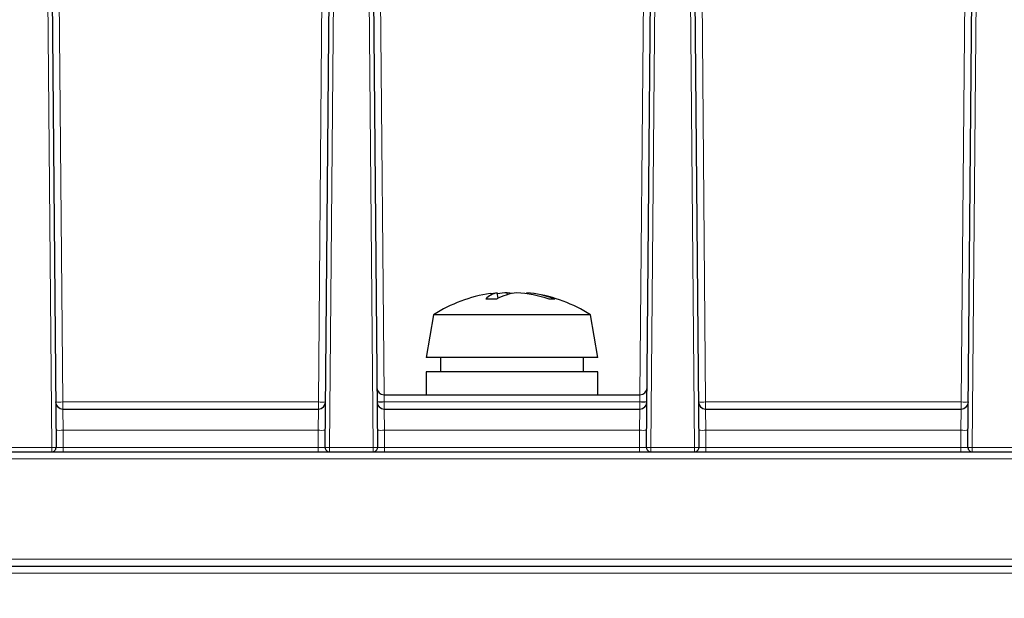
# Paper-space layout 'Blatt3' of a CAD drawing. Header units: millimetres. Extents: x 5 to 418, y 2 to 292.
# Tile 22 of 43: x 210 to 256, y 138 to 165. Entities that reach past the tile are written whole.
import ezdxf

# ---------------------------------------------------------------- set-up
doc = ezdxf.new("R2010")
doc.units = ezdxf.units.MM
doc.layers.add('SLD-0', color=7, linetype='Continuous')
doc.styles.add('SLDTEXTSTYLE1', font='TXT', dxfattribs={"width": 0.605})
doc.dimstyles.new('SLDDIMSTYLE6', dxfattribs={"dimtxt": 3.5, "dimasz": 3.302, "dimexe": 0, "dimexo": 0.0625, "dimgap": 0.875, "dimtad": 1, "dimlfac": 1.5, "dimrnd": 1e-09, "dimzin": 12, "dimdsep": 46, "dimtxsty": 'SLDTEXTSTYLE1', "dimsah": 1, "dimcen": 0.09, "dimadec": 0, "dimazin": 3, "dimtfac": 1, "dimtofl": 0, "dimtmove": 0, "dimatfit": 3, "dimfxl": 1, "dimfrac": 2, "dimtolj": 1, "dimtzin": 12, "dimarcsym": 0})

# ---------------------------------------------------------------- blocks, each defined once
blk = doc.blocks.new('_D_13')
at = {"layer": 'SLD-0', "color": 7}
for p, q in [((137.961, 136.665), (137.961, 269.457)), ((327.961, 136.665), (327.961, 269.457)), ((137.961, 268.457), (327.961, 268.457))]:
    blk.add_line(p, q, dxfattribs=at)
for points in [[(137.961, 268.457), (141.263, 267.949), (141.263, 268.965)], [(327.961, 268.457), (324.659, 268.965), (324.659, 267.949)]]:
    blk.add_solid(points, dxfattribs=at)
at = {"layer": 'SLD-0', "color": 7, "insert": (228.95, 272.969), "char_height": 3.5, "attachment_point": 1, "style": 'SLDTEXTSTYLE1'}
blk.add_mtext('285', dxfattribs=at)

psp = doc.layouts.new('Blatt3')

# ---------------------------------------------------------------- linework, layer by layer
at = {"color": 7, "linetype": 'Continuous', "lineweight": 18}
for p, q in [((211.4799, 144.8663), (211.144, 183.3545)), ((224.7771, 183.3545), (224.4412, 144.8663)), ((226.4799, 144.8663), (226.144, 183.3545)), ((239.7771, 183.3545), (239.4412, 144.8663)), ((241.4799, 144.8663), (241.144, 183.3545)), ((254.7771, 183.3545), (254.4412, 144.8663)), ((211.8245, 166.4871), (211.9946, 146.995)), ((223.9265, 146.995), (224.0966, 166.4871)), ((226.8245, 166.4871), (226.9917, 147.3312)), ((238.9294, 147.3312), (239.0966, 166.4871)), ((241.8245, 166.4871), (241.9946, 146.995)), ((253.9265, 146.995), (254.0966, 166.4871)), ((226.9888, 147.3312), (226.9946, 147.0008)), ((238.9323, 147.3312), (238.9266, 147.0008)), ((211.9946, 146.995), (211.9946, 146.6645)), ((211.9946, 146.995), (223.9265, 146.995)), ((211.9946, 146.6645), (212.0062, 145.6733)), ((223.915, 145.6733), (223.9265, 146.6645)), ((223.9265, 146.995), (223.9265, 146.6645)), ((226.9946, 147.0008), (226.9946, 146.995)), ((238.9266, 147.0008), (226.9946, 147.0008)), ((226.9946, 146.995), (238.9265, 146.995)), ((226.9946, 146.995), (226.9946, 146.6645)), ((226.9946, 146.6645), (227.0062, 145.6733)), ((238.915, 145.6733), (238.9265, 146.6645)), ((238.9265, 146.995), (238.9266, 147.0008)), ((238.9265, 146.995), (238.9265, 146.6645)), ((241.9946, 146.995), (241.9946, 146.6645)), ((241.9946, 146.995), (253.9265, 146.995)), ((241.9946, 146.6645), (242.0062, 145.6733)), ((253.915, 145.6733), (253.9265, 146.6645)), ((253.9265, 146.995), (253.9265, 146.6645)), ((212.0062, 145.6733), (212.0132, 144.8663)), ((223.915, 145.6733), (212.0062, 145.6733)), ((223.9079, 144.8663), (223.915, 145.6733)), ((227.0062, 145.6733), (227.0132, 144.8663)), ((238.915, 145.6733), (227.0062, 145.6733)), ((238.9079, 144.8663), (238.915, 145.6733)), ((242.0062, 145.6733), (242.0132, 144.8663)), ((253.915, 145.6733), (242.0062, 145.6733)), ((253.9079, 144.8663), (253.915, 145.6733)), ((209.4412, 144.8663), (211.4799, 144.8663)), ((211.4799, 144.6645), (211.4799, 144.8663)), ((212.0132, 144.6645), (212.0132, 144.8663)), ((212.0132, 144.8663), (223.9079, 144.8663)), ((223.9079, 144.6645), (223.9079, 144.8663)), ((224.4412, 144.6645), (224.4412, 144.8663)), ((224.4412, 144.8663), (226.4799, 144.8663)), ((226.4799, 144.6645), (226.4799, 144.8663)), ((227.0132, 144.6645), (227.0132, 144.8663)), ((227.0132, 144.8663), (238.9079, 144.8663)), ((238.9079, 144.6645), (238.9079, 144.8663)), ((239.4412, 144.8663), (241.4799, 144.8663)), ((239.4412, 144.8663), (239.4412, 144.6645)), ((241.4799, 144.8663), (241.4799, 144.6645)), ((242.0132, 144.8663), (242.0132, 144.6645)), ((242.0132, 144.8663), (253.9079, 144.8663)), ((253.9079, 144.8663), (253.9079, 144.6645)), ((254.4412, 144.8663), (256.4799, 144.8663)), ((254.4412, 144.8663), (254.4412, 144.6645)), ((272.2887, 144.337), (193.6324, 144.337)), ((193.7141, 139.6587), (272.207, 139.6587)), ((276.781, 139.0037), (189.1401, 139.0037))]:
    psp.add_line(p, q, dxfattribs=at)
at = {"color": 7, "linetype": 'Continuous', "lineweight": 25}
for p, q in [((211.344, 183.3545), (211.6799, 144.8663)), ((224.2413, 144.8663), (224.5771, 183.3545)), ((226.344, 183.3545), (226.6799, 144.8663)), ((239.2413, 144.8663), (239.5771, 183.3545)), ((241.344, 183.3545), (241.6799, 144.8663)), ((254.2413, 144.8663), (254.5771, 183.3545)), ((232.3165, 151.8334), (232.2611, 152.0918)), ((232.7469, 152.0014), (232.7408, 152.0918)), ((233.6491, 152.0407), (233.6601, 152.0918)), ((229.2939, 151.0645), (228.9606, 149.0645)), ((236.2112, 151.0645), (229.2939, 151.0645)), ((236.6272, 151.0645), (236.2112, 151.0645)), ((236.9606, 149.0645), (236.6272, 151.0645)), ((236.5067, 149.0645), (228.9606, 149.0645)), ((229.6272, 149.0645), (229.6272, 148.3979)), ((236.2939, 148.3979), (236.2939, 149.0645)), ((236.9606, 149.0645), (236.5067, 149.0645)), ((228.9606, 148.3979), (228.9606, 147.3312)), ((236.5067, 148.3979), (228.9606, 148.3979)), ((236.9606, 148.3979), (236.5067, 148.3979)), ((236.9606, 147.3312), (236.9606, 148.3979)), ((226.9888, 147.3312), (238.9323, 147.3312)), ((211.9946, 146.6645), (223.9265, 146.6645)), ((226.9946, 146.6645), (238.9265, 146.6645)), ((241.9946, 146.6645), (253.9265, 146.6645)), ((193.6324, 144.6645), (272.2887, 144.6645)), ((189.1401, 139.3312), (276.781, 139.3312))]:
    psp.add_line(p, q, dxfattribs=at)
at = {"color": 7, "linetype": 'Continuous', "lineweight": 25, "flags": 128}
for points in [[(231.9491, 152.056), (232.094, 152.0753), (232.2611, 152.0918)], [(232.9606, 152.056), (232.858, 152.0753), (232.7408, 152.0918)]]:
    psp.add_lwpolyline(points, dxfattribs=at)
at = {"color": 7, "linetype": 'Continuous', "lineweight": 25}
for centre, radius, start, end in [((232.9606, 145.2958), 6.8354, 98.50959, 122.44039), ((232.4704, 151.1179), 0.9961, 102.1314, 137.38343), ((231.9857, 146.3951), 5.403, 87.36542, 92.63458), ((233.5287, 149.3461), 2.7677, 97.23059, 117.88785), ((233.1744, 145.9356), 6.1715, 94.02852, 98.4076), ((232.7318, 145.8169), 6.2909, 71.77939, 85.9113), ((233.2999, 147.5673), 4.5388, 68.57194, 85.44828), ((232.9606, 145.2958), 6.8354, 57.55961, 81.49041), ((234.8284, 150.324), 1.4741, 84.95544, 95.04456), ((226.9888, 147.6645), 0.3333, 180.5, 270), ((238.9323, 147.6645), 0.3333, 270, 359.5), ((211.9946, 146.9979), 0.3333, 180.5, 270), ((223.9265, 146.9979), 0.3333, 270, 359.5), ((226.9946, 146.9979), 0.3333, 180.5, 270), ((238.9265, 146.9979), 0.3333, 270, 359.5), ((241.9946, 146.9979), 0.3333, 180.5, 270), ((253.9265, 146.9979), 0.3333, 270, 359.5), ((211.4799, 144.8645), 0.2, 270, 0.5), ((224.4412, 144.8645), 0.2, 179.5, 270), ((226.4799, 144.8645), 0.2, 270, 0.5), ((239.4412, 144.8645), 0.2, 179.5, 270), ((241.4799, 144.8645), 0.2, 270, 0.5), ((254.4412, 144.8645), 0.2, 179.5, 270)]:
    psp.add_arc(centre, radius, start, end, dxfattribs=at)
at = {"color": 7, "linetype": 'Continuous', "lineweight": 18}
for centre, radius, start, end in [((211.828, 156.5449), 9.5514, 269.0002, 270.9998), ((224.0932, 156.5449), 9.5514, 269.0002, 270.9998), ((226.8279, 156.5507), 9.5514, 269.0002, 270.9998), ((226.828, 156.5449), 9.5514, 269.0002, 270.9998), ((239.0932, 156.5449), 9.5514, 269.0002, 270.9998), ((239.0932, 156.5507), 9.5514, 269.0002, 270.9998), ((241.828, 156.5449), 9.5514, 269.0002, 270.9998), ((254.0932, 156.5449), 9.5514, 269.0002, 270.9998), ((211.8395, 155.2232), 9.5514, 269.0002, 270.9998), ((224.0816, 155.2232), 9.5514, 269.0002, 270.9998), ((226.8395, 155.2232), 9.5514, 269.0002, 270.9998), ((239.0816, 155.2232), 9.5514, 269.0002, 270.9998), ((241.8395, 155.2232), 9.5514, 269.0002, 270.9998), ((254.0816, 155.2232), 9.5514, 269.0002, 270.9998), ((211.5799, 139.1363), 5.7308, 89.0002, 90.9998), ((224.3412, 139.1363), 5.7308, 89.0002, 90.9998), ((226.5799, 139.1363), 5.7308, 89.0002, 90.9998), ((239.3412, 139.1363), 5.7308, 89.0002, 90.9998), ((241.5799, 139.1363), 5.7308, 89.0002, 90.9998), ((254.3412, 139.1363), 5.7308, 89.0002, 90.9998)]:
    psp.add_arc(centre, radius, start, end, dxfattribs=at)
for centre, major_axis, start_param, end_param in [((212.0133, 144.8645), (0.3334, -0.0017), 1.5709456, 3.1416657), ((223.9079, 144.8645), (0.3334, 0.0017), 6.2831122, 7.8538324), ((227.0133, 144.8645), (0.3334, -0.0017), 1.5709456, 3.1416657), ((238.9079, 144.8645), (0.3334, 0.0017), 6.2831122, 7.8538324), ((242.0133, 144.8645), (0.3334, -0.0017), 1.5709456, 3.1416657), ((253.9079, 144.8645), (0.3334, 0.0017), 6.2831122, 7.8538324)]:
    psp.add_ellipse(centre, major_axis=major_axis, ratio=0.0052347, start_param=start_param, end_param=end_param, dxfattribs=at)

# ---------------------------------------------------------------- dimensions: what is measured, and where the dimension line sits
at = {"layer": 'SLD-0', "color": 7}
dim = psp.add_linear_dim(base=(327.9606, 268.4573), p1=(137.9606, 136.6645), p2=(327.9606, 136.6645), dimstyle='SLDDIMSTYLE6', dxfattribs=at)
dim.commit()
dim.dimension.update_dxf_attribs({"geometry": '_D_13', "text_midpoint": (232.9606, 268.4573), "dimtype": 160})

doc.saveas('drawing.dxf')
